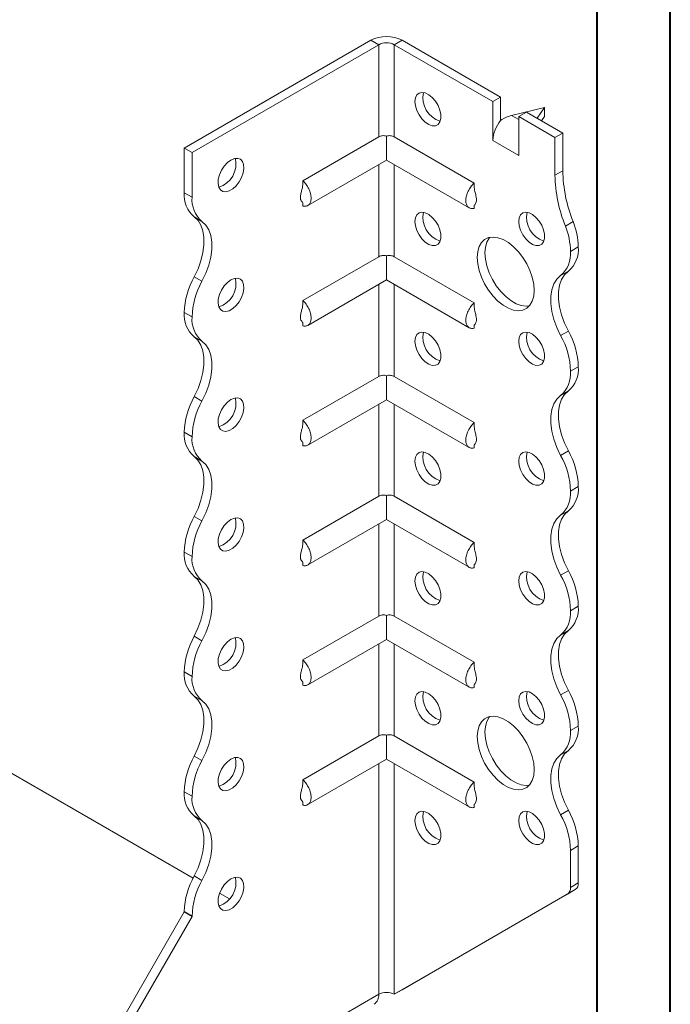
# Model space of a CAD drawing. Header units: millimetres. Extents: x 0 to 210, y 0 to 297.
# Tile 4 of 7: x 166 to 210, y 59 to 126. Entities that reach past the tile are written whole.
import ezdxf

# ---------------------------------------------------------------- set-up
doc = ezdxf.new("R2010")
doc.units = ezdxf.units.MM

msp = doc.modelspace()

# ---------------------------------------------------------------- linework, layer by layer
at = {"color": 7, "linetype": 'Continuous', "lineweight": 40}
for p, q in [((210.079, 0.215), (210.079, 297.215)), ((205.079, 5.215), (205.079, 292.215))]:
    msp.add_line(p, q, dxfattribs=at)
at = {"color": 7, "linetype": 'Continuous', "lineweight": 15}
for p, q in [((176.934, 116.917), (189.662, 124.265)), ((190.192, 123.959), (189.662, 124.265)), ((191.253, 123.959), (191.783, 124.265)), ((191.783, 124.265), (198.501, 120.387)), ((177.464, 116.611), (190.192, 123.959)), ((190.192, 123.959), (190.192, 117.678)), ((191.253, 117.678), (191.253, 123.959)), ((191.253, 123.959), (197.97, 120.081)), ((198.501, 120.387), (197.97, 120.081)), ((198.501, 118.794), (198.501, 120.387)), ((197.97, 117.427), (197.97, 120.081)), ((201.506, 119.673), (199.252, 119.137)), ((200.99, 118.95), (201.506, 119.673)), ((201.506, 119.673), (201.506, 119.06)), ((199.252, 119.137), (199.738, 118.856)), ((199.738, 119.06), (200.268, 119.367)), ((199.738, 116.407), (199.738, 119.06)), ((199.738, 119.06), (202.213, 117.632)), ((200.268, 119.367), (202.743, 117.938)), ((201.506, 119.06), (201.3, 118.771)), ((190.192, 117.678), (185.02, 114.692)), ((190.722, 117.733), (190.722, 116.095)), ((191.253, 117.678), (196.697, 114.535)), ((202.213, 117.632), (202.743, 117.938)), ((202.213, 117.632), (202.213, 115.068)), ((202.743, 117.938), (202.743, 115.374)), ((176.934, 116.917), (177.464, 116.611)), ((176.934, 113.876), (176.934, 116.917)), ((197.97, 117.427), (199.738, 116.407)), ((177.464, 113.57), (177.464, 116.611)), ((185.357, 112.998), (190.722, 116.095)), ((190.722, 116.095), (196.36, 112.841)), ((190.192, 115.789), (190.192, 109.513)), ((191.253, 109.513), (191.253, 115.789)), ((202.213, 115.068), (202.743, 115.374)), ((176.934, 113.876), (177.464, 113.57)), ((185.02, 113.188), (185.02, 112.964)), ((196.697, 113.025), (196.697, 112.807)), ((178.139, 111.918), (177.609, 112.224)), ((202.92, 111.604), (203.45, 111.911)), ((203.274, 109.875), (203.804, 110.181)), ((190.192, 109.513), (185.02, 106.527)), ((190.722, 109.567), (190.722, 107.93)), ((191.253, 109.513), (196.697, 106.37)), ((177.609, 108.141), (178.139, 107.835)), ((203.129, 108.529), (202.598, 108.223)), ((185.357, 104.832), (190.722, 107.93)), ((190.192, 107.624), (190.192, 101.347)), ((190.722, 107.93), (196.36, 104.675)), ((191.253, 101.347), (191.253, 107.624)), ((177.464, 105.404), (176.934, 105.71)), ((176.934, 105.71), (177.464, 105.404)), ((176.934, 105.71), (176.934, 105.71)), ((177.464, 105.404), (177.464, 105.404)), ((185.02, 105.023), (185.02, 104.799)), ((196.697, 104.86), (196.697, 104.642)), ((178.139, 103.753), (177.609, 104.059)), ((202.598, 104.14), (203.129, 104.446)), ((203.804, 102.016), (203.274, 101.71)), ((203.274, 101.709), (203.804, 102.016)), ((203.804, 102.016), (203.804, 102.016)), ((190.192, 101.347), (185.02, 98.362)), ((190.722, 101.402), (190.722, 99.764)), ((191.253, 101.347), (196.697, 98.204)), ((203.274, 101.71), (203.274, 101.709)), ((203.129, 100.364), (202.598, 100.058)), ((177.609, 99.976), (178.139, 99.67)), ((185.357, 96.667), (190.722, 99.764)), ((190.192, 99.458), (190.192, 93.182)), ((190.722, 99.764), (196.36, 96.51)), ((191.253, 93.182), (191.253, 99.458)), ((177.464, 97.239), (176.934, 97.545)), ((176.934, 97.544), (176.934, 97.545)), ((176.934, 97.544), (177.464, 97.238)), ((177.464, 97.238), (177.464, 97.239)), ((185.02, 96.857), (185.02, 96.633)), ((196.697, 96.694), (196.697, 96.476)), ((202.598, 95.975), (203.129, 96.281)), ((178.139, 95.588), (177.609, 95.894)), ((203.804, 93.85), (203.274, 93.544)), ((203.274, 93.543), (203.804, 93.849)), ((203.274, 93.544), (203.274, 93.543)), ((203.804, 93.85), (203.804, 93.849)), ((190.192, 93.182), (185.02, 90.196)), ((190.722, 93.236), (190.722, 91.599)), ((191.253, 93.182), (196.697, 90.039)), ((203.129, 92.199), (202.598, 91.893)), ((177.609, 91.811), (178.139, 91.504)), ((185.357, 88.502), (190.722, 91.599)), ((190.192, 91.293), (190.192, 85.017)), ((190.722, 91.599), (196.36, 88.345)), ((191.253, 85.017), (191.253, 91.293)), ((177.464, 89.073), (176.934, 89.379)), ((176.934, 89.379), (177.464, 89.073)), ((176.934, 89.379), (176.934, 89.379)), ((177.464, 89.073), (177.464, 89.073)), ((185.02, 88.692), (185.02, 88.468)), ((196.697, 88.529), (196.697, 88.311)), ((202.598, 87.809), (203.129, 88.115)), ((178.139, 87.422), (177.609, 87.728)), ((203.804, 85.685), (203.274, 85.379)), ((203.274, 85.378), (203.804, 85.684)), ((203.274, 85.379), (203.274, 85.378)), ((203.804, 85.685), (203.804, 85.684)), ((190.192, 85.017), (185.02, 82.031)), ((190.722, 85.071), (190.722, 83.433)), ((191.253, 85.017), (196.697, 81.874)), ((203.129, 84.033), (202.598, 83.727)), ((177.533, 67.168), (148.826, 83.74)), ((177.609, 83.645), (178.139, 83.339)), ((185.357, 80.336), (190.722, 83.433)), ((190.722, 83.433), (196.36, 80.179)), ((190.192, 83.127), (190.192, 76.851)), ((191.253, 76.851), (191.253, 83.127)), ((177.464, 80.909), (176.934, 81.215)), ((176.934, 81.213), (176.934, 81.215)), ((176.934, 81.213), (177.464, 80.907)), ((177.464, 80.907), (177.464, 80.909)), ((185.02, 80.527), (185.02, 80.302)), ((196.697, 80.364), (196.697, 80.145)), ((202.598, 79.644), (203.129, 79.95)), ((178.139, 79.257), (177.609, 79.563)), ((203.804, 77.52), (203.274, 77.214)), ((203.274, 77.212), (203.804, 77.519)), ((203.274, 77.214), (203.274, 77.212)), ((203.804, 77.52), (203.804, 77.519)), ((190.192, 76.851), (185.02, 73.865)), ((190.722, 76.906), (190.722, 75.268)), ((191.253, 76.851), (196.697, 73.708)), ((203.129, 75.868), (202.598, 75.562)), ((177.609, 75.479), (178.139, 75.173)), ((185.357, 72.171), (190.722, 75.268)), ((190.722, 75.268), (196.36, 72.014)), ((190.192, 74.962), (190.192, 59.248)), ((191.253, 59.248), (191.253, 74.962)), ((177.464, 72.743), (176.934, 73.049)), ((176.934, 73.049), (177.464, 72.743)), ((176.934, 73.049), (176.934, 73.049)), ((177.464, 72.743), (177.464, 72.743)), ((185.02, 72.361), (185.02, 72.137)), ((196.697, 72.198), (196.697, 71.98)), ((178.139, 71.091), (177.609, 71.397)), ((202.598, 71.478), (203.129, 71.784)), ((203.804, 69.354), (203.274, 69.048)), ((203.804, 69.354), (203.804, 66.834)), ((203.274, 69.048), (203.274, 66.528)), ((177.609, 67.314), (178.139, 67.008)), ((203.274, 66.528), (203.804, 66.834)), ((180.007, 65.74), (179.339, 66.126)), ((191.253, 59.248), (203.066, 66.07)), ((191.783, 59.554), (203.597, 66.376)), ((203.597, 66.376), (203.066, 66.07)), ((165.974, 45.879), (176.934, 64.863)), ((166.504, 45.573), (177.464, 64.557)), ((177.464, 64.577), (176.934, 64.883)), ((176.934, 64.863), (176.934, 64.883)), ((176.934, 64.863), (177.464, 64.557)), ((177.464, 64.557), (177.464, 64.577)), ((166.504, 45.573), (190.192, 59.248)), ((190.192, 59.248), (190.192, 59.248)), ((191.253, 59.248), (191.783, 59.554))]:
    msp.add_line(p, q, dxfattribs=at)
at = {"color": 7, "linetype": 'Continuous', "lineweight": 15, "flags": 128}
for points in [[(192.667, 120.08), (192.7, 120.337), (192.796, 120.536), (192.947, 120.664), (193.144, 120.711), (193.371, 120.673), (193.611, 120.554), (193.847, 120.361), (194.061, 120.11), (194.236, 119.819), (194.361, 119.509), (194.426, 119.204), (194.426, 118.926), (194.361, 118.696), (194.236, 118.53), (194.061, 118.442), (193.847, 118.438), (193.611, 118.517), (193.371, 118.675), (193.144, 118.899), (192.947, 119.173), (192.796, 119.476), (192.7, 119.786), (192.667, 120.08)], [(180.116, 116.101), (179.877, 115.925), (179.657, 115.687), (179.47, 115.404), (179.331, 115.096), (179.25, 114.788), (179.234, 114.501), (179.283, 114.257), (179.394, 114.074), (179.558, 113.966), (179.764, 113.94), (179.995, 113.999), (180.236, 114.138), (180.468, 114.347), (180.674, 114.61), (180.838, 114.908), (180.949, 115.219), (180.998, 115.519), (180.981, 115.787), (180.901, 116.003), (180.762, 116.15), (180.575, 116.217), (180.354, 116.2), (180.116, 116.101)], [(177.609, 108.141), (177.869, 108.687), (178.069, 109.241), (178.206, 109.79), (178.276, 110.32), (178.276, 110.816), (178.206, 111.265), (178.069, 111.656), (177.869, 111.979), (177.609, 112.224)], [(192.667, 111.915), (192.7, 112.171), (192.796, 112.371), (192.947, 112.499), (193.144, 112.546), (193.371, 112.508), (193.611, 112.388), (193.847, 112.196), (194.061, 111.944), (194.236, 111.653), (194.361, 111.343), (194.426, 111.038), (194.426, 110.76), (194.361, 110.53), (194.236, 110.365), (194.061, 110.277), (193.847, 110.272), (193.611, 110.352), (193.371, 110.509), (193.144, 110.733), (192.947, 111.007), (192.796, 111.31), (192.7, 111.621), (192.667, 111.915)], [(199.738, 111.916), (199.771, 112.172), (199.867, 112.372), (200.019, 112.5), (200.215, 112.546), (200.442, 112.509), (200.682, 112.389), (200.918, 112.196), (201.132, 111.945), (201.307, 111.654), (201.433, 111.344), (201.498, 111.039), (201.498, 110.761), (201.433, 110.531), (201.307, 110.366), (201.132, 110.277), (200.918, 110.273), (200.682, 110.352), (200.442, 110.51), (200.215, 110.734), (200.019, 111.008), (199.867, 111.311), (199.771, 111.621), (199.738, 111.916)], [(178.139, 107.835), (178.399, 108.38), (178.6, 108.935), (178.737, 109.484), (178.806, 110.014), (178.806, 110.51), (178.737, 110.959), (178.6, 111.35), (178.399, 111.673), (178.139, 111.918)], [(196.91, 109.466), (196.943, 109.859), (197.041, 110.201), (197.201, 110.48), (197.417, 110.686), (197.682, 110.812), (197.987, 110.854), (198.322, 110.81), (198.675, 110.683), (199.034, 110.476), (199.386, 110.196), (199.721, 109.853), (200.026, 109.459), (200.291, 109.026), (200.507, 108.571), (200.667, 108.108), (200.766, 107.652), (200.799, 107.221), (200.766, 106.827), (200.667, 106.485), (200.507, 106.207), (200.291, 106.001), (200.026, 105.875), (199.721, 105.833), (199.386, 105.876), (199.034, 106.004), (198.675, 106.211), (198.322, 106.491), (197.987, 106.834), (197.682, 107.228), (197.417, 107.66), (197.201, 108.116), (197.041, 108.579), (196.943, 109.034), (196.91, 109.466)], [(197.77, 110.833), (197.731, 110.786), (197.571, 110.507), (197.473, 110.165), (197.44, 109.772), (197.473, 109.34), (197.571, 108.885), (197.731, 108.422), (197.947, 107.966), (198.213, 107.534), (198.518, 107.14), (198.852, 106.797), (199.205, 106.517), (199.564, 106.31), (199.917, 106.182), (200.251, 106.139), (200.468, 106.159)], [(180.116, 107.935), (179.877, 107.76), (179.657, 107.522), (179.47, 107.238), (179.331, 106.931), (179.25, 106.623), (179.234, 106.336), (179.283, 106.092), (179.394, 105.909), (179.558, 105.801), (179.764, 105.775), (179.995, 105.834), (180.236, 105.973), (180.468, 106.182), (180.674, 106.445), (180.838, 106.743), (180.949, 107.054), (180.998, 107.354), (180.981, 107.622), (180.901, 107.837), (180.762, 107.984), (180.575, 108.052), (180.354, 108.035), (180.116, 107.935)], [(202.598, 104.14), (202.339, 104.685), (202.138, 105.24), (202.001, 105.789), (201.932, 106.318), (201.932, 106.814), (202.001, 107.264), (202.138, 107.655), (202.339, 107.978), (202.598, 108.223)], [(203.129, 108.529), (202.869, 108.284), (202.668, 107.961), (202.531, 107.57), (202.462, 107.121), (202.462, 106.625), (202.531, 106.095), (202.668, 105.546), (202.869, 104.991), (203.129, 104.446)], [(177.609, 99.976), (177.869, 100.521), (178.069, 101.076), (178.206, 101.625), (178.276, 102.154), (178.276, 102.65), (178.206, 103.1), (178.069, 103.491), (177.868, 103.814), (177.609, 104.059)], [(192.667, 103.75), (192.7, 104.006), (192.796, 104.206), (192.947, 104.334), (193.144, 104.38), (193.371, 104.343), (193.611, 104.223), (193.847, 104.03), (194.061, 103.779), (194.236, 103.488), (194.361, 103.178), (194.426, 102.873), (194.426, 102.595), (194.361, 102.365), (194.236, 102.199), (194.061, 102.111), (193.847, 102.107), (193.611, 102.186), (193.371, 102.344), (193.144, 102.568), (192.947, 102.842), (192.796, 103.145), (192.7, 103.455), (192.667, 103.75)], [(199.738, 103.75), (199.771, 104.007), (199.867, 104.206), (200.019, 104.334), (200.215, 104.381), (200.442, 104.343), (200.682, 104.224), (200.918, 104.031), (201.132, 103.78), (201.307, 103.488), (201.433, 103.179), (201.498, 102.874), (201.498, 102.596), (201.433, 102.365), (201.307, 102.2), (201.132, 102.112), (200.918, 102.107), (200.682, 102.187), (200.442, 102.345), (200.215, 102.569), (200.019, 102.842), (199.867, 103.146), (199.771, 103.456), (199.738, 103.75)], [(178.139, 99.67), (178.399, 100.215), (178.6, 100.769), (178.737, 101.319), (178.806, 101.848), (178.806, 102.344), (178.737, 102.794), (178.6, 103.185), (178.399, 103.507), (178.139, 103.753)], [(202.598, 95.975), (202.339, 96.52), (202.138, 97.074), (202.001, 97.624), (201.932, 98.153), (201.932, 98.649), (202.001, 99.099), (202.138, 99.49), (202.339, 99.812), (202.598, 100.058)], [(203.129, 100.364), (202.869, 100.119), (202.668, 99.796), (202.531, 99.405), (202.462, 98.955), (202.462, 98.459), (202.531, 97.93), (202.668, 97.381), (202.869, 96.826), (203.129, 96.281)], [(180.116, 99.77), (179.877, 99.594), (179.657, 99.356), (179.47, 99.073), (179.331, 98.766), (179.25, 98.457), (179.234, 98.17), (179.283, 97.927), (179.394, 97.744), (179.558, 97.635), (179.764, 97.61), (179.995, 97.668), (180.236, 97.807), (180.468, 98.016), (180.674, 98.279), (180.838, 98.577), (180.949, 98.888), (180.998, 99.189), (180.981, 99.456), (180.901, 99.672), (180.762, 99.819), (180.575, 99.886), (180.354, 99.87), (180.116, 99.77)], [(192.667, 95.584), (192.7, 95.841), (192.796, 96.04), (192.947, 96.168), (193.144, 96.215), (193.371, 96.177), (193.611, 96.057), (193.847, 95.865), (194.061, 95.614), (194.236, 95.322), (194.361, 95.013), (194.426, 94.707), (194.426, 94.429), (194.361, 94.199), (194.236, 94.034), (194.061, 93.946), (193.847, 93.941), (193.611, 94.021), (193.371, 94.178), (193.144, 94.402), (192.947, 94.676), (192.796, 94.98), (192.7, 95.29), (192.667, 95.584)], [(199.738, 95.585), (199.771, 95.841), (199.867, 96.041), (200.019, 96.169), (200.215, 96.216), (200.442, 96.178), (200.682, 96.058), (200.918, 95.866), (201.132, 95.614), (201.307, 95.323), (201.433, 95.013), (201.498, 94.708), (201.498, 94.43), (201.433, 94.2), (201.307, 94.035), (201.132, 93.947), (200.918, 93.942), (200.682, 94.022), (200.442, 94.179), (200.215, 94.403), (200.019, 94.677), (199.867, 94.98), (199.771, 95.291), (199.738, 95.585)], [(177.609, 91.811), (177.869, 92.356), (178.069, 92.91), (178.206, 93.459), (178.276, 93.989), (178.276, 94.485), (178.206, 94.935), (178.069, 95.326), (177.868, 95.648), (177.609, 95.894)], [(178.139, 91.504), (178.399, 92.05), (178.6, 92.604), (178.737, 93.153), (178.806, 93.683), (178.806, 94.179), (178.737, 94.628), (178.6, 95.02), (178.399, 95.342), (178.139, 95.588)], [(203.129, 92.199), (202.869, 91.953), (202.668, 91.631), (202.531, 91.24), (202.462, 90.79), (202.462, 90.294), (202.531, 89.764), (202.668, 89.215), (202.869, 88.66), (203.129, 88.115)], [(180.116, 91.604), (179.877, 91.429), (179.657, 91.191), (179.47, 90.907), (179.331, 90.6), (179.25, 90.292), (179.234, 90.005), (179.283, 89.761), (179.394, 89.578), (179.558, 89.47), (179.764, 89.444), (179.995, 89.503), (180.236, 89.642), (180.468, 89.851), (180.674, 90.114), (180.838, 90.412), (180.949, 90.723), (180.998, 91.023), (180.981, 91.291), (180.901, 91.506), (180.762, 91.653), (180.575, 91.721), (180.354, 91.704), (180.116, 91.604)], [(202.598, 87.809), (202.339, 88.354), (202.138, 88.909), (202.001, 89.458), (201.932, 89.988), (201.932, 90.484), (202.001, 90.933), (202.138, 91.325), (202.339, 91.647), (202.598, 91.893)], [(192.667, 87.419), (192.7, 87.675), (192.796, 87.875), (192.947, 88.003), (193.144, 88.05), (193.371, 88.012), (193.611, 87.892), (193.847, 87.699), (194.061, 87.448), (194.236, 87.157), (194.361, 86.847), (194.426, 86.542), (194.426, 86.264), (194.361, 86.034), (194.236, 85.869), (194.061, 85.78), (193.847, 85.776), (193.611, 85.855), (193.371, 86.013), (193.144, 86.237), (192.947, 86.511), (192.796, 86.814), (192.7, 87.125), (192.667, 87.419)], [(199.738, 87.419), (199.771, 87.676), (199.867, 87.876), (200.019, 88.003), (200.215, 88.05), (200.442, 88.012), (200.682, 87.893), (200.918, 87.7), (201.132, 87.449), (201.307, 87.158), (201.433, 86.848), (201.498, 86.543), (201.498, 86.265), (201.433, 86.035), (201.307, 85.869), (201.132, 85.781), (200.918, 85.777), (200.682, 85.856), (200.442, 86.014), (200.215, 86.238), (200.019, 86.512), (199.867, 86.815), (199.771, 87.125), (199.738, 87.419)], [(177.609, 83.645), (177.868, 84.19), (178.069, 84.744), (178.206, 85.294), (178.276, 85.823), (178.276, 86.32), (178.206, 86.769), (178.069, 87.16), (177.868, 87.483), (177.609, 87.728)], [(178.139, 83.339), (178.399, 83.884), (178.6, 84.438), (178.737, 84.988), (178.806, 85.517), (178.806, 86.013), (178.737, 86.463), (178.6, 86.854), (178.399, 87.177), (178.139, 87.422)], [(203.129, 84.033), (202.869, 83.788), (202.668, 83.465), (202.531, 83.074), (202.462, 82.625), (202.462, 82.128), (202.531, 81.599), (202.668, 81.05), (202.869, 80.495), (203.129, 79.95)], [(180.116, 83.439), (179.877, 83.263), (179.657, 83.025), (179.47, 82.742), (179.331, 82.435), (179.25, 82.126), (179.234, 81.84), (179.283, 81.596), (179.394, 81.413), (179.558, 81.305), (179.764, 81.279), (179.995, 81.338), (180.236, 81.477), (180.468, 81.685), (180.674, 81.949), (180.838, 82.247), (180.949, 82.557), (180.998, 82.858), (180.981, 83.126), (180.901, 83.341), (180.762, 83.488), (180.575, 83.556), (180.354, 83.539), (180.116, 83.439)], [(202.598, 79.644), (202.339, 80.189), (202.138, 80.743), (202.001, 81.293), (201.932, 81.822), (201.932, 82.318), (202.001, 82.768), (202.138, 83.159), (202.339, 83.482), (202.598, 83.727)], [(192.667, 79.253), (192.7, 79.51), (192.796, 79.709), (192.947, 79.837), (193.144, 79.884), (193.371, 79.846), (193.611, 79.727), (193.847, 79.534), (194.061, 79.283), (194.236, 78.991), (194.361, 78.682), (194.426, 78.377), (194.426, 78.099), (194.361, 77.869), (194.236, 77.703), (194.061, 77.615), (193.847, 77.611), (193.611, 77.69), (193.371, 77.848), (193.144, 78.072), (192.947, 78.345), (192.796, 78.649), (192.7, 78.959), (192.667, 79.253)], [(199.738, 79.254), (199.771, 79.511), (199.867, 79.71), (200.019, 79.838), (200.215, 79.885), (200.442, 79.847), (200.682, 79.727), (200.918, 79.535), (201.132, 79.283), (201.307, 78.992), (201.433, 78.682), (201.498, 78.377), (201.498, 78.099), (201.433, 77.869), (201.307, 77.704), (201.132, 77.616), (200.918, 77.611), (200.682, 77.691), (200.442, 77.848), (200.215, 78.072), (200.019, 78.346), (199.867, 78.649), (199.771, 78.96), (199.738, 79.254)], [(177.609, 75.479), (177.868, 76.025), (178.069, 76.579), (178.206, 77.128), (178.276, 77.658), (178.276, 78.154), (178.206, 78.604), (178.069, 78.995), (177.868, 79.317), (177.609, 79.563)], [(178.139, 75.173), (178.399, 75.718), (178.6, 76.273), (178.737, 76.822), (178.806, 77.352), (178.806, 77.848), (178.737, 78.297), (178.6, 78.689), (178.399, 79.011), (178.139, 79.257)], [(196.91, 76.804), (196.943, 77.198), (197.041, 77.54), (197.201, 77.818), (197.417, 78.024), (197.682, 78.15), (197.987, 78.192), (198.322, 78.149), (198.675, 78.021), (199.034, 77.814), (199.386, 77.534), (199.721, 77.191), (200.026, 76.797), (200.291, 76.365), (200.507, 75.909), (200.667, 75.446), (200.766, 74.991), (200.799, 74.559), (200.766, 74.166), (200.667, 73.824), (200.507, 73.545), (200.291, 73.339), (200.026, 73.213), (199.721, 73.171), (199.386, 73.215), (199.034, 73.342), (198.675, 73.549), (198.322, 73.829), (197.987, 74.172), (197.682, 74.566), (197.417, 74.998), (197.201, 75.454), (197.041, 75.917), (196.943, 76.372), (196.91, 76.804)], [(197.77, 78.172), (197.731, 78.124), (197.571, 77.846), (197.473, 77.504), (197.44, 77.11), (197.473, 76.679), (197.571, 76.223), (197.731, 75.76), (197.947, 75.305), (198.213, 74.872), (198.518, 74.478), (198.852, 74.135), (199.205, 73.855), (199.564, 73.648), (199.917, 73.521), (200.251, 73.477), (200.468, 73.498)], [(203.129, 75.868), (202.869, 75.622), (202.668, 75.3), (202.531, 74.909), (202.462, 74.459), (202.462, 73.963), (202.531, 73.433), (202.668, 72.884), (202.869, 72.33), (203.129, 71.784)], [(180.116, 75.274), (179.877, 75.098), (179.657, 74.86), (179.47, 74.577), (179.331, 74.269), (179.25, 73.961), (179.234, 73.674), (179.283, 73.43), (179.394, 73.247), (179.558, 73.139), (179.764, 73.113), (179.995, 73.172), (180.236, 73.311), (180.468, 73.52), (180.674, 73.783), (180.838, 74.081), (180.949, 74.392), (180.998, 74.692), (180.981, 74.96), (180.901, 75.176), (180.762, 75.322), (180.575, 75.39), (180.354, 75.373), (180.116, 75.274)], [(202.598, 71.478), (202.339, 72.023), (202.138, 72.578), (202.001, 73.127), (201.932, 73.657), (201.932, 74.153), (202.001, 74.603), (202.138, 74.994), (202.339, 75.316), (202.598, 75.562)], [(177.609, 67.314), (177.869, 67.859), (178.069, 68.414), (178.206, 68.963), (178.276, 69.493), (178.276, 69.989), (178.206, 70.438), (178.069, 70.829), (177.869, 71.152), (177.609, 71.397)], [(192.667, 71.088), (192.7, 71.344), (192.796, 71.544), (192.947, 71.672), (193.144, 71.719), (193.371, 71.681), (193.611, 71.561), (193.847, 71.369), (194.061, 71.117), (194.236, 70.826), (194.361, 70.516), (194.426, 70.211), (194.426, 69.933), (194.361, 69.703), (194.236, 69.538), (194.061, 69.45), (193.847, 69.445), (193.611, 69.525), (193.371, 69.682), (193.144, 69.906), (192.947, 70.18), (192.796, 70.483), (192.7, 70.794), (192.667, 71.088)], [(199.738, 71.089), (199.771, 71.345), (199.867, 71.545), (200.019, 71.673), (200.215, 71.719), (200.442, 71.682), (200.682, 71.562), (200.918, 71.369), (201.132, 71.118), (201.307, 70.827), (201.433, 70.517), (201.498, 70.212), (201.498, 69.934), (201.433, 69.704), (201.307, 69.538), (201.132, 69.45), (200.918, 69.446), (200.682, 69.525), (200.442, 69.683), (200.215, 69.907), (200.019, 70.181), (199.867, 70.484), (199.771, 70.794), (199.738, 71.089)], [(178.139, 67.008), (178.399, 67.553), (178.6, 68.108), (178.737, 68.657), (178.806, 69.186), (178.806, 69.683), (178.737, 70.132), (178.6, 70.523), (178.399, 70.846), (178.139, 71.091)], [(180.116, 67.108), (179.877, 66.933), (179.657, 66.694), (179.47, 66.411), (179.331, 66.104), (179.25, 65.796), (179.234, 65.509), (179.283, 65.265), (179.394, 65.082), (179.558, 64.974), (179.764, 64.948), (179.995, 65.007), (180.236, 65.146), (180.468, 65.355), (180.674, 65.618), (180.838, 65.916), (180.949, 66.226), (180.998, 66.527), (180.981, 66.795), (180.901, 67.01), (180.762, 67.157), (180.575, 67.225), (180.354, 67.208), (180.116, 67.108)]]:
    msp.add_lwpolyline(points, dxfattribs=at)
at = {"color": 7, "linetype": 'Continuous', "lineweight": 15}
for centre, radius, start, end in [((190.722, 122.218), 2.306, 62.60967, 117.39033), ((190.722, 122.935), 1.153, 62.60967, 117.39033), ((194.875, 120.334), 1.666, 167.1952, 252.79943), ((200.27, 117.321), 2.302, 140.22793, 177.36071), ((178.792, 115.844), 1.666, 287.20078, 12.8046), ((211.969, 115.256), 9.758, 181.10398, 201.97437), ((212.5, 115.562), 9.758, 181.10398, 201.97437), ((178.887, 113.711), 1.96, 175.16429, 229.31203), ((179.417, 113.405), 1.96, 175.16429, 229.31203), ((194.875, 112.169), 1.666, 167.1952, 252.79943), ((201.946, 112.17), 1.666, 167.1952, 252.79943), ((198.393, 109.778), 4.881, 1.13517, 21.97152), ((198.924, 110.084), 4.881, 1.13517, 21.97152), ((201.851, 110.016), 1.96, 310.68797, 4.83571), ((201.32, 109.71), 1.96, 310.68797, 4.83571), ((182.243, 105.545), 5.312, 150.73691, 178.21768), ((178.792, 107.679), 1.666, 287.20078, 12.8046), ((182.773, 105.239), 5.312, 150.73691, 178.21768), ((178.886, 105.545), 1.959, 175.16254, 229.32327), ((179.416, 105.238), 1.959, 175.16254, 229.32327), ((194.875, 104.004), 1.666, 167.1952, 252.79943), ((201.946, 104.004), 1.666, 167.1952, 252.79943), ((197.968, 101.545), 5.308, 1.78273, 29.26742), ((198.498, 101.851), 5.308, 1.78273, 29.26742), ((201.851, 101.85), 1.96, 310.68797, 4.83571), ((201.32, 101.544), 1.96, 310.68797, 4.83571), ((182.243, 97.38), 5.312, 150.73691, 178.21768), ((182.773, 97.073), 5.312, 150.73691, 178.21768), ((178.792, 99.513), 1.666, 287.20078, 12.8046), ((178.886, 97.379), 1.959, 175.16254, 229.32327), ((179.416, 97.073), 1.959, 175.16254, 229.32327), ((194.875, 95.838), 1.666, 167.1952, 252.79943), ((201.946, 95.839), 1.666, 167.1952, 252.79943), ((197.964, 93.379), 5.312, 1.78232, 29.26309), ((198.495, 93.685), 5.312, 1.78232, 29.26309), ((201.322, 93.378), 1.959, 310.67673, 4.83746), ((201.852, 93.684), 1.959, 310.67673, 4.83746), ((182.243, 89.214), 5.312, 150.73691, 178.21768), ((182.773, 88.908), 5.312, 150.73691, 178.21768), ((178.792, 91.348), 1.666, 287.20078, 12.8046), ((178.886, 89.214), 1.959, 175.16254, 229.32327), ((179.416, 88.908), 1.959, 175.16254, 229.32327), ((194.875, 87.673), 1.666, 167.1952, 252.79943), ((201.946, 87.673), 1.666, 167.1952, 252.79943), ((198.498, 85.52), 5.308, 1.78273, 29.26742), ((197.968, 85.214), 5.308, 1.78273, 29.26742), ((201.322, 85.213), 1.959, 310.67673, 4.83746), ((201.852, 85.519), 1.959, 310.67673, 4.83746), ((182.24, 81.05), 5.308, 150.73258, 178.21727), ((182.77, 80.743), 5.308, 150.73258, 178.21727), ((178.792, 83.182), 1.666, 287.20078, 12.8046), ((178.886, 81.048), 1.959, 175.16254, 229.32327), ((179.416, 80.742), 1.959, 175.16254, 229.32327), ((194.875, 79.507), 1.666, 167.1952, 252.79943), ((201.946, 79.508), 1.666, 167.1952, 252.79943), ((198.498, 77.355), 5.308, 1.78273, 29.26742), ((197.968, 77.049), 5.308, 1.78273, 29.26742), ((201.322, 77.047), 1.959, 310.67673, 4.83746), ((201.852, 77.353), 1.959, 310.67673, 4.83746), ((182.24, 72.884), 5.308, 150.73258, 178.21727), ((182.77, 72.578), 5.308, 150.73258, 178.21727), ((178.792, 75.017), 1.666, 287.20078, 12.8046), ((178.887, 72.884), 1.96, 175.16429, 229.31203), ((179.417, 72.577), 1.96, 175.16429, 229.31203), ((194.875, 71.342), 1.666, 167.1952, 252.79943), ((201.946, 71.343), 1.666, 167.1952, 252.79943), ((197.968, 68.883), 5.308, 1.78273, 29.26742), ((198.498, 69.189), 5.308, 1.78273, 29.26742), ((182.243, 64.718), 5.312, 150.73691, 178.21768), ((178.792, 66.852), 1.666, 287.20078, 12.8046), ((182.773, 64.412), 5.312, 150.73691, 178.21768), ((202.773, 66.479), 0.503, 305.69804, 5.62038), ((203.303, 66.785), 0.503, 305.69804, 5.62038), ((189.457, 59.167), 0.739, 305.01333, 6.29885), ((190.722, 58.224), 1.153, 62.60967, 117.39033)]:
    msp.add_arc(centre, radius, start, end, dxfattribs=at)
msp.add_ellipse((199.252, 117.912), major_axis=(1.39, 0.796), ratio=0.717477, start_param=1.181016, end_param=1.704614, dxfattribs=at)
for points, knots in [([(190.722, 117.733), (190.676, 117.747), (190.628, 117.756), (190.532, 117.764), (190.485, 117.763), (190.348, 117.747), (190.263, 117.719), (190.192, 117.678)], [0, 0, 0, 0, 0.25, 0.25, 0.5, 0.5, 1, 1, 1, 1]), ([(191.253, 117.678), (191.217, 117.699), (191.179, 117.716), (191.096, 117.743), (191.051, 117.753), (190.96, 117.763), (190.913, 117.764), (190.817, 117.756), (190.769, 117.747), (190.722, 117.733)], [0, 0, 0, 0, 0.25, 0.25, 0.5, 0.5, 0.75, 0.75, 1, 1, 1, 1]), ([(185.019, 114.488), (185.006, 114.371), (184.983, 114.172), (184.914, 113.933), (184.873, 113.755), (184.85, 113.603), (184.855, 113.47), (184.88, 113.38), (184.917, 113.299), (184.984, 113.236), (185.007, 113.192), (185.019, 113.168)], [0, 0, 0, 0, 0.183504, 0.31194, 0.386743, 0.467744, 0.560177, 0.6132, 0.6742, 0.824602, 1, 1, 1, 1]), ([(185.02, 112.964), (185.06, 112.953), (185.1, 112.948), (185.176, 112.945), (185.213, 112.949), (185.282, 112.963), (185.314, 112.975), (185.375, 113.007), (185.403, 113.027), (185.454, 113.075), (185.476, 113.103), (185.515, 113.166), (185.532, 113.202), (185.558, 113.278), (185.568, 113.319), (185.582, 113.406), (185.585, 113.453), (185.585, 113.55), (185.582, 113.6), (185.568, 113.703), (185.558, 113.756), (185.518, 113.917), (185.479, 114.026), (185.378, 114.24), (185.317, 114.341), (185.213, 114.485), (185.176, 114.53), (185.1, 114.616), (185.06, 114.655), (185.02, 114.692)], [0, 0, 0, 0, 0.0625, 0.0625, 0.125, 0.125, 0.1875, 0.1875, 0.25, 0.25, 0.3125, 0.3125, 0.375, 0.375, 0.4375, 0.4375, 0.5, 0.5, 0.5625, 0.5625, 0.625, 0.625, 0.75, 0.75, 0.875, 0.875, 0.9375, 0.9375, 1, 1, 1, 1]), ([(196.697, 114.535), (196.657, 114.498), (196.617, 114.459), (196.541, 114.373), (196.504, 114.328), (196.435, 114.233), (196.403, 114.184), (196.343, 114.082), (196.314, 114.029), (196.264, 113.923), (196.241, 113.87), (196.202, 113.762), (196.185, 113.707), (196.159, 113.6), (196.149, 113.547), (196.135, 113.444), (196.132, 113.393), (196.132, 113.248), (196.145, 113.16), (196.198, 113.006), (196.238, 112.943), (196.339, 112.846), (196.4, 112.814), (196.504, 112.791), (196.54, 112.788), (196.617, 112.791), (196.657, 112.796), (196.697, 112.807)], [0, 0, 0, 0, 0.0625, 0.0625, 0.125, 0.125, 0.1875, 0.1875, 0.25, 0.25, 0.3125, 0.3125, 0.375, 0.375, 0.4375, 0.4375, 0.5, 0.5, 0.625, 0.625, 0.75, 0.75, 0.875, 0.875, 0.9375, 0.9375, 1, 1, 1, 1]), ([(196.702, 113.013), (196.705, 113.014), (196.711, 113.014), (196.76, 113.073), (196.821, 113.176), (196.857, 113.287), (196.864, 113.389), (196.86, 113.505), (196.823, 113.703), (196.738, 113.985), (196.712, 114.209), (196.697, 114.331)], [0, 0, 0, 0, 0.0832246, 0.2055937, 0.3298857, 0.4351464, 0.4819815, 0.527164, 0.6371544, 0.8021744, 1, 1, 1, 1]), ([(190.722, 109.567), (190.676, 109.582), (190.628, 109.591), (190.532, 109.599), (190.485, 109.598), (190.348, 109.582), (190.263, 109.554), (190.192, 109.513)], [0, 0, 0, 0, 0.25, 0.25, 0.5, 0.5, 1, 1, 1, 1]), ([(191.253, 109.513), (191.218, 109.533), (191.178, 109.551), (191.095, 109.578), (191.052, 109.587), (190.914, 109.603), (190.816, 109.596), (190.722, 109.567)], [0, 0, 0, 0, 0.25, 0.25, 0.5, 0.5, 1, 1, 1, 1]), ([(185.019, 106.323), (185.006, 106.206), (184.983, 106.007), (184.914, 105.768), (184.873, 105.59), (184.85, 105.437), (184.855, 105.304), (184.88, 105.215), (184.917, 105.134), (184.984, 105.07), (185.007, 105.026), (185.019, 105.002)], [0, 0, 0, 0, 0.183504, 0.31194, 0.386743, 0.467744, 0.560177, 0.6132, 0.6742, 0.824602, 1, 1, 1, 1]), ([(185.02, 104.799), (185.06, 104.788), (185.1, 104.783), (185.176, 104.78), (185.213, 104.783), (185.282, 104.798), (185.314, 104.81), (185.375, 104.841), (185.403, 104.862), (185.454, 104.91), (185.476, 104.938), (185.515, 105.001), (185.532, 105.036), (185.558, 105.112), (185.568, 105.153), (185.582, 105.241), (185.585, 105.288), (185.585, 105.385), (185.582, 105.435), (185.568, 105.538), (185.558, 105.591), (185.518, 105.752), (185.479, 105.861), (185.378, 106.074), (185.317, 106.176), (185.213, 106.319), (185.176, 106.365), (185.1, 106.45), (185.06, 106.49), (185.02, 106.527)], [0, 0, 0, 0, 0.0625, 0.0625, 0.125, 0.125, 0.1875, 0.1875, 0.25, 0.25, 0.3125, 0.3125, 0.375, 0.375, 0.4375, 0.4375, 0.5, 0.5, 0.5625, 0.5625, 0.625, 0.625, 0.75, 0.75, 0.875, 0.875, 0.9375, 0.9375, 1, 1, 1, 1]), ([(196.697, 106.37), (196.657, 106.333), (196.617, 106.293), (196.541, 106.208), (196.504, 106.162), (196.435, 106.068), (196.403, 106.019), (196.343, 105.917), (196.314, 105.864), (196.264, 105.758), (196.241, 105.704), (196.202, 105.596), (196.185, 105.542), (196.159, 105.434), (196.149, 105.382), (196.135, 105.279), (196.132, 105.228), (196.132, 105.082), (196.145, 104.994), (196.198, 104.841), (196.238, 104.777), (196.339, 104.68), (196.4, 104.648), (196.504, 104.626), (196.54, 104.623), (196.617, 104.625), (196.657, 104.631), (196.697, 104.642)], [0, 0, 0, 0, 0.0625, 0.0625, 0.125, 0.125, 0.1875, 0.1875, 0.25, 0.25, 0.3125, 0.3125, 0.375, 0.375, 0.4375, 0.4375, 0.5, 0.5, 0.625, 0.625, 0.75, 0.75, 0.875, 0.875, 0.9375, 0.9375, 1, 1, 1, 1]), ([(196.702, 104.848), (196.705, 104.848), (196.711, 104.849), (196.76, 104.908), (196.821, 105.011), (196.857, 105.122), (196.864, 105.224), (196.86, 105.34), (196.823, 105.538), (196.738, 105.82), (196.712, 106.044), (196.697, 106.166)], [0, 0, 0, 0, 0.083225, 0.205594, 0.329886, 0.435146, 0.481982, 0.527164, 0.637154, 0.802174, 1, 1, 1, 1]), ([(190.722, 101.402), (190.676, 101.416), (190.628, 101.425), (190.532, 101.434), (190.485, 101.433), (190.348, 101.417), (190.263, 101.388), (190.192, 101.347)], [0, 0, 0, 0, 0.25, 0.25, 0.5, 0.5, 1, 1, 1, 1]), ([(191.253, 101.347), (191.218, 101.368), (191.178, 101.385), (191.095, 101.412), (191.052, 101.422), (190.914, 101.438), (190.816, 101.431), (190.722, 101.402)], [0, 0, 0, 0, 0.25, 0.25, 0.5, 0.5, 1, 1, 1, 1]), ([(185.019, 98.158), (185.006, 98.041), (184.983, 97.842), (184.914, 97.603), (184.873, 97.424), (184.85, 97.272), (184.855, 97.139), (184.88, 97.049), (184.917, 96.968), (184.984, 96.905), (185.007, 96.861), (185.019, 96.837)], [0, 0, 0, 0, 0.183504, 0.31194, 0.386743, 0.467744, 0.560177, 0.6132, 0.6742, 0.824602, 1, 1, 1, 1]), ([(185.02, 96.633), (185.06, 96.623), (185.1, 96.617), (185.176, 96.615), (185.213, 96.618), (185.282, 96.632), (185.314, 96.644), (185.375, 96.676), (185.403, 96.696), (185.454, 96.744), (185.476, 96.772), (185.515, 96.835), (185.532, 96.871), (185.558, 96.947), (185.568, 96.988), (185.582, 97.075), (185.585, 97.122), (185.585, 97.219), (185.582, 97.269), (185.568, 97.372), (185.558, 97.426), (185.518, 97.587), (185.479, 97.695), (185.378, 97.909), (185.317, 98.011), (185.213, 98.154), (185.176, 98.199), (185.1, 98.285), (185.06, 98.324), (185.02, 98.362)], [0, 0, 0, 0, 0.0625, 0.0625, 0.125, 0.125, 0.1875, 0.1875, 0.25, 0.25, 0.3125, 0.3125, 0.375, 0.375, 0.4375, 0.4375, 0.5, 0.5, 0.5625, 0.5625, 0.625, 0.625, 0.75, 0.75, 0.875, 0.875, 0.9375, 0.9375, 1, 1, 1, 1]), ([(196.697, 98.204), (196.657, 98.167), (196.617, 98.128), (196.541, 98.043), (196.504, 97.997), (196.435, 97.902), (196.403, 97.853), (196.343, 97.752), (196.314, 97.699), (196.264, 97.592), (196.241, 97.539), (196.202, 97.431), (196.185, 97.376), (196.159, 97.269), (196.149, 97.216), (196.135, 97.113), (196.132, 97.062), (196.132, 96.917), (196.145, 96.829), (196.198, 96.675), (196.238, 96.612), (196.339, 96.515), (196.4, 96.483), (196.504, 96.461), (196.54, 96.457), (196.617, 96.46), (196.657, 96.466), (196.697, 96.476)], [0, 0, 0, 0, 0.0625, 0.0625, 0.125, 0.125, 0.1875, 0.1875, 0.25, 0.25, 0.3125, 0.3125, 0.375, 0.375, 0.4375, 0.4375, 0.5, 0.5, 0.625, 0.625, 0.75, 0.75, 0.875, 0.875, 0.9375, 0.9375, 1, 1, 1, 1]), ([(196.702, 96.683), (196.705, 96.683), (196.711, 96.683), (196.76, 96.743), (196.821, 96.846), (196.857, 96.956), (196.864, 97.058), (196.86, 97.174), (196.823, 97.372), (196.738, 97.654), (196.712, 97.878), (196.697, 98)], [0, 0, 0, 0, 0.0832246, 0.2055937, 0.3298857, 0.4351464, 0.4819815, 0.527164, 0.6371544, 0.8021744, 1, 1, 1, 1]), ([(190.722, 93.236), (190.676, 93.251), (190.628, 93.26), (190.532, 93.268), (190.485, 93.267), (190.348, 93.251), (190.263, 93.223), (190.192, 93.182)], [0, 0, 0, 0, 0.25, 0.25, 0.5, 0.5, 1, 1, 1, 1]), ([(191.253, 93.182), (191.218, 93.202), (191.178, 93.22), (191.095, 93.247), (191.052, 93.256), (190.914, 93.273), (190.816, 93.265), (190.722, 93.236)], [0, 0, 0, 0, 0.25, 0.25, 0.5, 0.5, 1, 1, 1, 1]), ([(185.019, 89.992), (185.006, 89.875), (184.983, 89.676), (184.914, 89.437), (184.873, 89.259), (184.85, 89.107), (184.855, 88.973), (184.88, 88.884), (184.917, 88.803), (184.984, 88.739), (185.007, 88.695), (185.019, 88.672)], [0, 0, 0, 0, 0.183504, 0.31194, 0.386743, 0.467744, 0.560177, 0.6132, 0.6742, 0.824602, 1, 1, 1, 1]), ([(185.02, 88.468), (185.06, 88.457), (185.1, 88.452), (185.176, 88.449), (185.213, 88.452), (185.282, 88.467), (185.314, 88.479), (185.375, 88.511), (185.403, 88.531), (185.454, 88.579), (185.476, 88.607), (185.515, 88.67), (185.532, 88.705), (185.558, 88.782), (185.568, 88.823), (185.582, 88.91), (185.585, 88.957), (185.585, 89.054), (185.582, 89.104), (185.568, 89.207), (185.558, 89.26), (185.518, 89.421), (185.479, 89.53), (185.378, 89.744), (185.317, 89.845), (185.213, 89.988), (185.176, 90.034), (185.1, 90.119), (185.06, 90.159), (185.02, 90.196)], [0, 0, 0, 0, 0.0625, 0.0625, 0.125, 0.125, 0.1875, 0.1875, 0.25, 0.25, 0.3125, 0.3125, 0.375, 0.375, 0.4375, 0.4375, 0.5, 0.5, 0.5625, 0.5625, 0.625, 0.625, 0.75, 0.75, 0.875, 0.875, 0.9375, 0.9375, 1, 1, 1, 1]), ([(196.697, 90.039), (196.657, 90.002), (196.617, 89.962), (196.541, 89.877), (196.504, 89.831), (196.435, 89.737), (196.403, 89.688), (196.343, 89.586), (196.314, 89.533), (196.264, 89.427), (196.241, 89.373), (196.202, 89.266), (196.185, 89.211), (196.159, 89.104), (196.149, 89.051), (196.135, 88.948), (196.132, 88.897), (196.132, 88.752), (196.145, 88.663), (196.198, 88.51), (196.238, 88.446), (196.339, 88.35), (196.4, 88.318), (196.504, 88.295), (196.54, 88.292), (196.617, 88.295), (196.657, 88.3), (196.697, 88.311)], [0, 0, 0, 0, 0.0625, 0.0625, 0.125, 0.125, 0.1875, 0.1875, 0.25, 0.25, 0.3125, 0.3125, 0.375, 0.375, 0.4375, 0.4375, 0.5, 0.5, 0.625, 0.625, 0.75, 0.75, 0.875, 0.875, 0.9375, 0.9375, 1, 1, 1, 1]), ([(196.702, 88.517), (196.705, 88.517), (196.711, 88.518), (196.76, 88.577), (196.821, 88.68), (196.857, 88.791), (196.864, 88.893), (196.86, 89.009), (196.823, 89.207), (196.738, 89.489), (196.712, 89.713), (196.697, 89.835)], [0, 0, 0, 0, 0.083225, 0.205594, 0.329886, 0.435146, 0.481982, 0.527164, 0.637154, 0.802174, 1, 1, 1, 1]), ([(190.722, 85.071), (190.676, 85.085), (190.628, 85.095), (190.532, 85.103), (190.485, 85.102), (190.348, 85.086), (190.263, 85.058), (190.192, 85.017)], [0, 0, 0, 0, 0.25, 0.25, 0.5, 0.5, 1, 1, 1, 1]), ([(191.253, 85.017), (191.218, 85.037), (191.178, 85.054), (191.095, 85.081), (191.052, 85.091), (190.914, 85.107), (190.816, 85.1), (190.722, 85.071)], [0, 0, 0, 0, 0.25, 0.25, 0.5, 0.5, 1, 1, 1, 1]), ([(185.02, 80.302), (185.06, 80.292), (185.1, 80.286), (185.176, 80.284), (185.213, 80.287), (185.282, 80.302), (185.314, 80.313), (185.375, 80.345), (185.403, 80.366), (185.454, 80.414), (185.476, 80.441), (185.515, 80.504), (185.532, 80.54), (185.558, 80.616), (185.568, 80.657), (185.582, 80.745), (185.585, 80.792), (185.585, 80.888), (185.582, 80.938), (185.568, 81.041), (185.558, 81.095), (185.518, 81.256), (185.479, 81.364), (185.378, 81.578), (185.317, 81.68), (185.213, 81.823), (185.176, 81.868), (185.1, 81.954), (185.06, 81.994), (185.02, 82.031)], [0, 0, 0, 0, 0.0625, 0.0625, 0.125, 0.125, 0.1875, 0.1875, 0.25, 0.25, 0.3125, 0.3125, 0.375, 0.375, 0.4375, 0.4375, 0.5, 0.5, 0.5625, 0.5625, 0.625, 0.625, 0.75, 0.75, 0.875, 0.875, 0.9375, 0.9375, 1, 1, 1, 1]), ([(196.697, 81.874), (196.657, 81.836), (196.617, 81.797), (196.541, 81.712), (196.504, 81.666), (196.435, 81.572), (196.403, 81.523), (196.343, 81.421), (196.314, 81.368), (196.264, 81.262), (196.241, 81.208), (196.202, 81.1), (196.185, 81.045), (196.159, 80.938), (196.149, 80.886), (196.135, 80.783), (196.132, 80.732), (196.132, 80.586), (196.145, 80.498), (196.198, 80.344), (196.238, 80.281), (196.339, 80.184), (196.4, 80.152), (196.504, 80.13), (196.54, 80.127), (196.617, 80.129), (196.657, 80.135), (196.697, 80.145)], [0, 0, 0, 0, 0.0625, 0.0625, 0.125, 0.125, 0.1875, 0.1875, 0.25, 0.25, 0.3125, 0.3125, 0.375, 0.375, 0.4375, 0.4375, 0.5, 0.5, 0.625, 0.625, 0.75, 0.75, 0.875, 0.875, 0.9375, 0.9375, 1, 1, 1, 1]), ([(185.019, 81.827), (185.006, 81.71), (184.983, 81.511), (184.914, 81.272), (184.873, 81.093), (184.85, 80.941), (184.855, 80.808), (184.88, 80.718), (184.917, 80.637), (184.984, 80.574), (185.007, 80.53), (185.019, 80.506)], [0, 0, 0, 0, 0.183504, 0.31194, 0.386743, 0.467744, 0.560177, 0.6132, 0.6742, 0.824602, 1, 1, 1, 1]), ([(196.702, 80.352), (196.705, 80.352), (196.711, 80.352), (196.76, 80.412), (196.821, 80.515), (196.857, 80.625), (196.864, 80.727), (196.86, 80.843), (196.823, 81.041), (196.738, 81.323), (196.712, 81.547), (196.697, 81.67)], [0, 0, 0, 0, 0.083225, 0.205594, 0.329886, 0.435146, 0.481982, 0.527164, 0.637154, 0.802174, 1, 1, 1, 1]), ([(190.722, 76.906), (190.676, 76.92), (190.628, 76.929), (190.532, 76.937), (190.485, 76.936), (190.348, 76.92), (190.263, 76.892), (190.192, 76.851)], [0, 0, 0, 0, 0.25, 0.25, 0.5, 0.5, 1, 1, 1, 1]), ([(191.253, 76.851), (191.218, 76.872), (191.178, 76.889), (191.095, 76.916), (191.052, 76.926), (190.914, 76.942), (190.816, 76.935), (190.722, 76.906)], [0, 0, 0, 0, 0.25, 0.25, 0.5, 0.5, 1, 1, 1, 1]), ([(185.02, 72.137), (185.06, 72.126), (185.1, 72.121), (185.176, 72.118), (185.213, 72.122), (185.282, 72.136), (185.314, 72.148), (185.375, 72.18), (185.403, 72.2), (185.454, 72.248), (185.476, 72.276), (185.515, 72.339), (185.532, 72.374), (185.558, 72.451), (185.568, 72.492), (185.582, 72.579), (185.585, 72.626), (185.585, 72.723), (185.582, 72.773), (185.568, 72.876), (185.558, 72.929), (185.518, 73.09), (185.479, 73.199), (185.378, 73.413), (185.317, 73.514), (185.213, 73.658), (185.176, 73.703), (185.1, 73.789), (185.06, 73.828), (185.02, 73.865)], [0, 0, 0, 0, 0.0625, 0.0625, 0.125, 0.125, 0.1875, 0.1875, 0.25, 0.25, 0.3125, 0.3125, 0.375, 0.375, 0.4375, 0.4375, 0.5, 0.5, 0.5625, 0.5625, 0.625, 0.625, 0.75, 0.75, 0.875, 0.875, 0.9375, 0.9375, 1, 1, 1, 1]), ([(185.019, 73.661), (185.006, 73.544), (184.983, 73.345), (184.914, 73.106), (184.873, 72.928), (184.85, 72.776), (184.855, 72.643), (184.88, 72.553), (184.917, 72.472), (184.984, 72.409), (185.007, 72.365), (185.019, 72.341)], [0, 0, 0, 0, 0.183504, 0.31194, 0.386743, 0.467744, 0.560177, 0.6132, 0.6742, 0.824602, 1, 1, 1, 1]), ([(196.697, 73.708), (196.657, 73.671), (196.617, 73.631), (196.541, 73.546), (196.504, 73.501), (196.435, 73.406), (196.403, 73.357), (196.343, 73.255), (196.314, 73.202), (196.264, 73.096), (196.241, 73.043), (196.202, 72.935), (196.185, 72.88), (196.159, 72.773), (196.149, 72.72), (196.135, 72.617), (196.132, 72.566), (196.132, 72.421), (196.145, 72.333), (196.198, 72.179), (196.238, 72.116), (196.339, 72.019), (196.4, 71.987), (196.504, 71.964), (196.54, 71.961), (196.617, 71.964), (196.657, 71.969), (196.697, 71.98)], [0, 0, 0, 0, 0.0625, 0.0625, 0.125, 0.125, 0.1875, 0.1875, 0.25, 0.25, 0.3125, 0.3125, 0.375, 0.375, 0.4375, 0.4375, 0.5, 0.5, 0.625, 0.625, 0.75, 0.75, 0.875, 0.875, 0.9375, 0.9375, 1, 1, 1, 1]), ([(196.702, 72.186), (196.705, 72.187), (196.711, 72.187), (196.76, 72.246), (196.821, 72.349), (196.857, 72.46), (196.864, 72.562), (196.86, 72.678), (196.823, 72.876), (196.738, 73.158), (196.712, 73.382), (196.697, 73.504)], [0, 0, 0, 0, 0.083225, 0.205594, 0.329886, 0.435146, 0.481982, 0.527164, 0.637154, 0.802174, 1, 1, 1, 1])]:
    msp.add_open_spline(points, degree=3, knots=knots, dxfattribs=at)
for points in [[(185.02, 114.692), (185.019, 114.624), (185.019, 114.556), (185.019, 114.488)], [(196.697, 114.535), (196.697, 114.467), (196.697, 114.399), (196.697, 114.331)], [(185.02, 106.527), (185.019, 106.459), (185.019, 106.391), (185.019, 106.323)], [(196.697, 106.37), (196.697, 106.302), (196.697, 106.234), (196.697, 106.166)], [(185.02, 98.362), (185.019, 98.293), (185.019, 98.226), (185.019, 98.158)], [(196.697, 98.204), (196.697, 98.136), (196.697, 98.068), (196.697, 98)], [(185.02, 90.196), (185.019, 90.128), (185.019, 90.06), (185.019, 89.992)], [(196.697, 90.039), (196.697, 89.971), (196.697, 89.903), (196.697, 89.835)], [(185.02, 82.031), (185.019, 81.963), (185.019, 81.895), (185.019, 81.827)], [(196.697, 81.874), (196.697, 81.806), (196.697, 81.738), (196.697, 81.67)], [(185.02, 73.865), (185.019, 73.797), (185.019, 73.729), (185.019, 73.661)], [(196.697, 73.708), (196.697, 73.64), (196.697, 73.572), (196.697, 73.504)]]:
    msp.add_open_spline(points, degree=3, dxfattribs=at)

doc.saveas('drawing.dxf')
